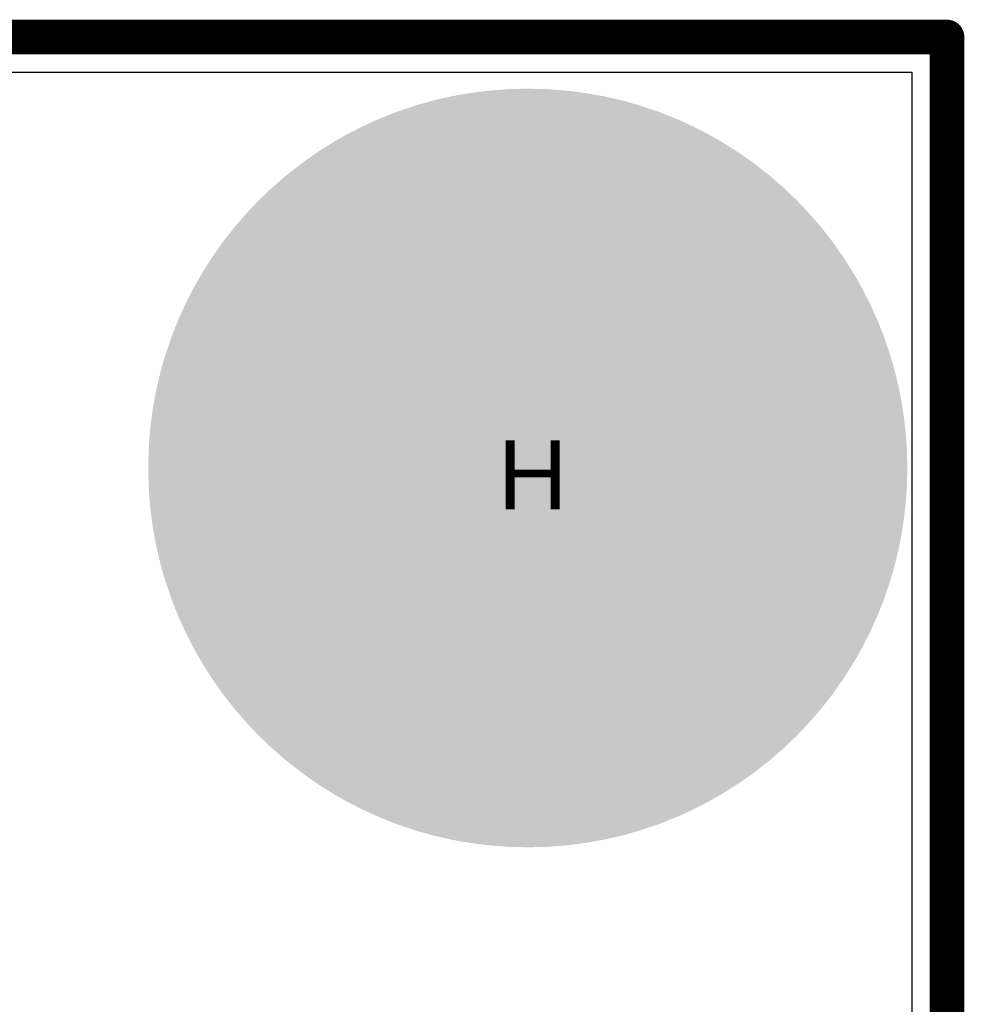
# Model space of a CAD drawing. Header units: millimetres. Extents: x -1.47 to 3.63, y -2.76 to 3.27.
# Tile 21 of 21: x 1.23 to 1.5, y 2.97 to 3.25. Entities that reach past the tile are written whole.
import ezdxf

# ---------------------------------------------------------------- set-up
doc = ezdxf.new("R2010")
doc.units = ezdxf.units.MM
doc.header["$MEASUREMENT"] = 0
for name, color, linetype in [('BottomLayer', 5, 'Continuous'), ('BottomSolder', 6, 'Continuous'), ('DrillDrawing', 1, 'Continuous'), ('Mechanical1', 6, 'Continuous'), ('TopLayer', 1, 'Continuous'), ('TopSolder', 216, 'Continuous')]:
    doc.layers.add(name, color=color, linetype=linetype)
doc.styles.add('Arial', font='txt', dxfattribs={"height": 0.2})

msp = doc.modelspace()

# ---------------------------------------------------------------- hatches: boundary and pattern name
at = {"layer": 'BottomLayer'}
h = msp.add_hatch(color=5, dxfattribs=at)
edge = h.paths.add_edge_path()
edge.add_arc((1.3785, 3.125), 0.0725, 0, 360)
at = {"layer": 'TopLayer'}
h = msp.add_hatch(color=1, dxfattribs=at)
edge = h.paths.add_edge_path()
edge.add_arc((1.3785, 3.125), 0.0725, 0, 360)
at = {"layer": 'TopSolder'}
h = msp.add_hatch(color=216, dxfattribs=at)
edge = h.paths.add_edge_path()
edge.add_arc((1.3785, 3.125), 0.11, 0, 360)

# ---------------------------------------------------------------- linework, layer by layer
at = {"layer": 'BottomLayer'}
for p, q in [((0.0102, 3.2398), (1.4898, 3.2398)), ((1.4898, 3.2398), (1.4898, 0.0102))]:
    msp.add_line(p, q, dxfattribs=at)
at = {"layer": 'BottomSolder'}
for p, q in [((0, 3.25), (1.5, 3.25)), ((1.5, 3.25), (1.5, 0))]:
    msp.add_line(p, q, dxfattribs=at)
at = {"layer": 'Mechanical1', "const_width": 0.01}
for points in [[(0, 3.25), (1.5, 3.25)], [(1.5, 0), (1.5, 3.25)]]:
    msp.add_lwpolyline(points, dxfattribs=at)
at = {"layer": 'Mechanical1', "const_width": 0.005}
msp.add_lwpolyline([(1.4975, 3.25, 1), (1.5025, 3.25, 1)], format="xyb", close=True, dxfattribs=at)
msp.add_lwpolyline([(1.4975, 3.25, 1), (1.5025, 3.25, 1)], format="xyb", close=True, dxfattribs=at)
at = {"layer": 'TopLayer'}
for p, q in [((0.941, 3.2398), (1.4898, 3.2398)), ((1.4898, 3.2398), (1.4898, 2.19155))]:
    msp.add_line(p, q, dxfattribs=at)
at = {"layer": 'TopSolder'}
for p, q in [((1.5, 3.25), (0, 3.25)), ((1.5, 2.175), (1.5, 3.25))]:
    msp.add_line(p, q, dxfattribs=at)

# ---------------------------------------------------------------- texts
at = {"layer": 'DrillDrawing', "style": 'Arial'}
msp.add_text('H', height=0.02, dxfattribs=at).set_placement((1.36984, 3.113))

doc.saveas('drawing.dxf')
